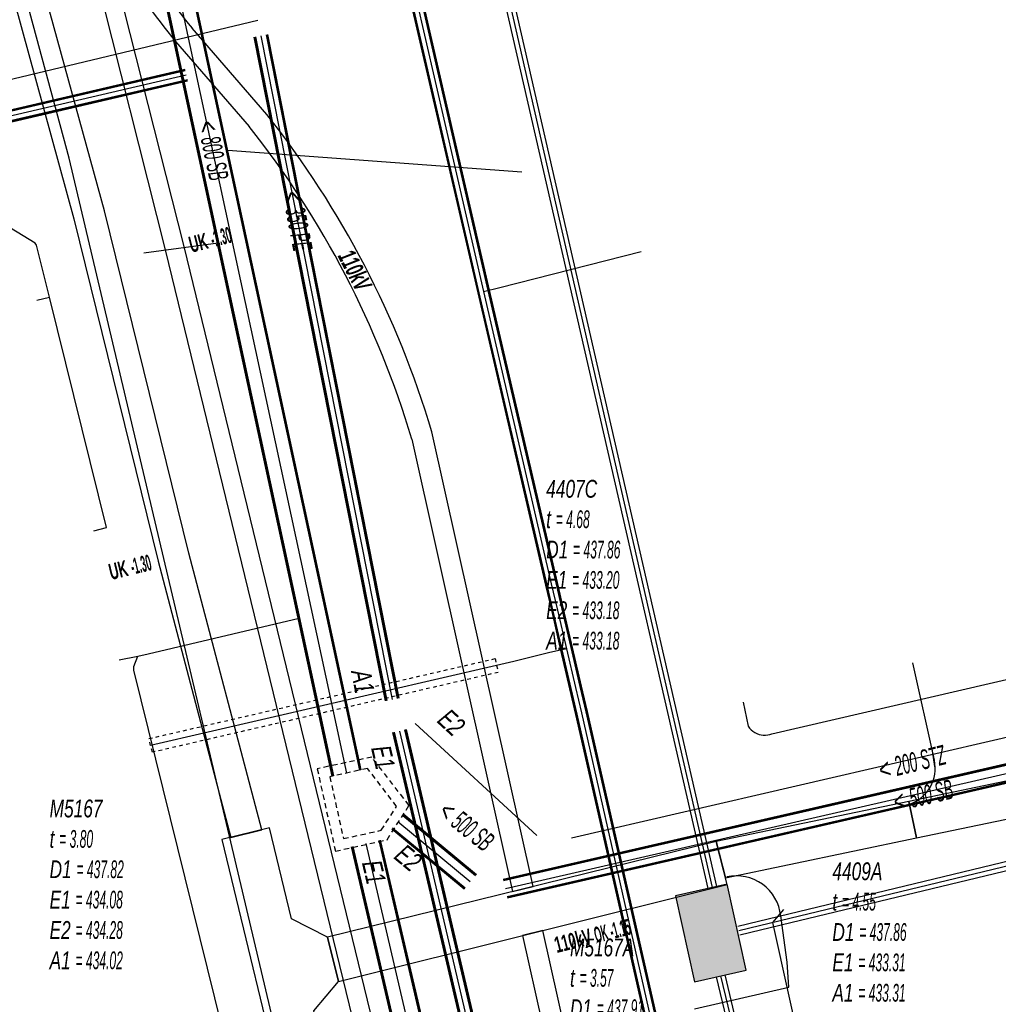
# Model space of a CAD drawing. Header units: metres. Extents: x 2695563 to 2696938, y 1260544 to 1262032.
# Tile 233 of 256: x 2696515 to 2696543, y 1261582 to 1261610. Entities that reach past the tile are written whole.
import ezdxf

# ---------------------------------------------------------------- set-up
doc = ezdxf.new("R2010")
doc.units = ezdxf.units.M
for name, pattern in [('AUSGEZOGEN', [0]), ('STRICHLINIE2_S3', [0.25, 0.15, -0.1]), ('VERDECKT2_S2', [0.18, 0.1, -0.08])]:
    doc.linetypes.add(name, pattern=pattern)
for name, color, linetype in [('AW_LK_ Haltung Text', 7, 'AUSGEZOGEN'), ('AW_LK_Ein-Auslauftext', 24, 'AUSGEZOGEN'), ('AW_LK_Haltung', 24, 'AUSGEZOGEN'), ('AW_LK_Normschacht Text', 24, 'AUSGEZOGEN'), ('AW_LK_Schacht Detailpolygon', 24, 'AUSGEZOGEN'), ('EW_Hoehenpunkt_Text', 7, 'AUSGEZOGEN'), ('EW_LK_Bauwerk_FL_Linie_Punkt', 1, 'AUSGEZOGEN'), ('EW_LK_Trasseabs', 1, 'AUSGEZOGEN'), ('EW_LK_Trasseabs_Text', 1, 'AUSGEZOGEN'), ('EW_LK_Trasserand', 1, 'AUSGEZOGEN'), ('FM_LK_SW_BAUWERK', 94, 'AUSGEZOGEN'), ('FM_LK_SW_TRASSEKANTE', 94, 'AUSGEZOGEN'), ('TV_LK_LEITUNG', 92, 'AUSGEZOGEN'), ('WA_LK_Leitung', 171, 'AUSGEZOGEN'), ('WA_LK_Schutzrohr', 171, 'AUSGEZOGEN')]:
    doc.layers.add(name, color=color, linetype=linetype)
doc.styles.add('ARIAL', font='arial.ttf')
doc.styles.add('ARIALNARROW', font='ARIALN.TTF')
pattern_1 = [(0, (2708005, 1273150), (6075, 6075), [6075, -6075]), (90, (2708005, 1273150), (-6075, 6075), [6075, -6075])]

# ---------------------------------------------------------------- blocks, each defined once
blk = doc.blocks.new('COMPLEXOBJECT_1564')
at = {"layer": 'AW_LK_Haltung', "color": 24, "linetype": 'AUSGEZOGEN', "transparency": 33554687}
for p, q in [((6535.614, 11590.194), (6544.977, 11592.362)), ((6534.797, 11591.096), (6534.935, 11590.413))]:
    blk.add_line(p, q, dxfattribs=at)
for centre, radius, start, end in [((6535.407, 11590.72), 0.563, 212.9991, 240.6183), ((6535.409, 11590.72), 0.564, 240.4358, 291.275)]:
    blk.add_arc(centre, radius, start, end, dxfattribs=at)
blk = doc.blocks.new('COMPLEXOBJECT_1687')
at = {"layer": 'EW_LK_Trasserand', "color": 1, "linetype": 'AUSGEZOGEN', "transparency": 33554687}
for points in [[(6512.491, 11619.297), (6511.755, 11619.043), (6513.211, 11614.169), (6515.785, 11604.825), (6518.175, 11595.099), (6520.246, 11587.254), (6521.119, 11587.47)], [(6521.119, 11587.47), (6519.047, 11595.321), (6516.657, 11605.051), (6514.077, 11614.417), (6512.683, 11619.082)]]:
    blk.add_lwpolyline(points, dxfattribs=at)
blk.add_arc((6512.762, 11619.346), 0.276, 190.2314, 253.2998, dxfattribs=at)
blk = doc.blocks.new('COMPLEXOBJECT_1785')
at = {"layer": 'EW_LK_Trasserand', "color": 1, "linetype": 'AUSGEZOGEN', "transparency": 33554687}
blk.add_lwpolyline([(6544.58, 11589.335), (6539.507, 11588.277), (6539.724, 11587.24), (6545.012, 11588.343)], dxfattribs=at)
blk = doc.blocks.new('COMPLEXOBJECT_1816')
at = {"layer": 'EW_LK_Trasserand', "color": 1, "linetype": 'AUSGEZOGEN', "transparency": 33554687}
for p, q in [((6517.452, 11612.487), (6516.972, 11612.127)), ((6521.266, 11607.781), (6519.139, 11610.236)), ((6518.671, 11609.86), (6520.766, 11607.441))]:
    blk.add_line(p, q, dxfattribs=at)
blk.add_lwpolyline([(6525.381, 11598.566), (6528.246, 11585.713), (6528.828, 11585.856), (6525.949, 11598.774)], dxfattribs=at)
for centre, radius, start, end in [((6549.819, 11634.987), 39.419, 214.8048, 218.8943), ((6549.049, 11634.397), 39.049, 214.7708, 218.9285), ((6500.193, 11591.104), 26.874, 16.5839, 38.3585), ((6500, 11591.005), 26.484, 16.5884, 38.3604)]:
    blk.add_arc(centre, radius, start, end, dxfattribs=at)
blk = doc.blocks.new('COMPLEXOBJECT_2435')
at = {"layer": 'EW_LK_Trasseabs', "color": 1, "linetype": 'AUSGEZOGEN', "transparency": 33554687}
blk.add_line((6540.229, 11589.444), (6539.618, 11592.209), dxfattribs=at)
blk.add_arc((6539.177, 11589.216), 1.076, 288.7973, 12.2388, dxfattribs=at)
blk = doc.blocks.new('COMPLEXOBJECT_2436')
at = {"layer": 'EW_LK_Trasseabs', "color": 1, "linetype": 'AUSGEZOGEN', "transparency": 33554687}
blk.add_lwpolyline([(6536.093, 11582.997), (6536.047, 11583.709), (6535.864, 11585.026)], dxfattribs=at)
blk.add_arc((6534.607, 11584.896), 1.263, 5.9266, 102.7231, dxfattribs=at)

msp = doc.modelspace()

# ---------------------------------------------------------------- hatches: boundary and pattern name
at = {"layer": 'EW_LK_Bauwerk_FL_Linie_Punkt', "lineweight": 18, "transparency": 33554687}
h = msp.add_hatch(dxfattribs=at)
h.set_pattern_fill('MUSTER', color=1, scale=4050, style=0, pattern_type=2)
h.set_pattern_definition([(0, (2703955, 1269100), (4050, 4050), [4050, -4050]), (90, (2703955, 1269100), (-4050, 4050), [4050, -4050])])
h.paths.add_polyline_path([(2696522.855, 1261579.13), (2696524.215, 1261579.459), (2696523.569, 1261582.135), (2696524.266, 1261582.972), (2696523.962, 1261584.232), (2696522.937, 1261584.75), (2696522.313, 1261587.333), (2696520.952, 1261587.004)], flags=0)
at = {"layer": 'EW_LK_Trasserand', "lineweight": 18, "transparency": 33554687}
h = msp.add_hatch(dxfattribs=at)
h.set_pattern_fill('MUSTER', color=1, scale=6075, style=0, pattern_type=2)
h.set_pattern_definition(pattern_1)
h.paths.add_polyline_path([(2696522.089, 1261587.28), (2696520.017, 1261595.131), (2696517.627, 1261604.861), (2696515.047, 1261614.227), (2696513.653, 1261618.892), (2696513.644, 1261618.895), (2696513.634, 1261618.898), (2696513.625, 1261618.902), (2696513.616, 1261618.906), (2696513.608, 1261618.91), (2696513.599, 1261618.915), (2696513.591, 1261618.92), (2696513.582, 1261618.925), (2696513.574, 1261618.93), (2696513.566, 1261618.936), (2696513.558, 1261618.942), (2696513.551, 1261618.948), (2696513.544, 1261618.955), (2696513.537, 1261618.962), (2696513.53, 1261618.969), (2696513.523, 1261618.976), (2696513.517, 1261618.984), (2696513.511, 1261618.991), (2696513.505, 1261618.999), (2696513.5, 1261619.007), (2696513.495, 1261619.016), (2696513.49, 1261619.024), (2696513.486, 1261619.033), (2696513.481, 1261619.042), (2696513.477, 1261619.051), (2696513.474, 1261619.06), (2696513.471, 1261619.069), (2696513.468, 1261619.078), (2696513.465, 1261619.088), (2696513.463, 1261619.097), (2696513.461, 1261619.107), (2696512.725, 1261618.853), (2696514.181, 1261613.979), (2696516.755, 1261604.635), (2696519.145, 1261594.909), (2696521.216, 1261587.064)], flags=0)
h = msp.add_hatch(dxfattribs=at)
h.set_pattern_fill('MUSTER', color=1, scale=6075, style=0, pattern_type=2)
h.set_pattern_definition(pattern_1)
h.paths.add_polyline_path([(2696517.942, 1261611.937), (2696517.994, 1261611.862), (2696518.047, 1261611.787), (2696518.099, 1261611.712), (2696518.152, 1261611.638), (2696518.205, 1261611.563), (2696518.258, 1261611.489), (2696518.311, 1261611.414), (2696518.365, 1261611.34), (2696518.418, 1261611.266), (2696518.472, 1261611.192), (2696518.526, 1261611.119), (2696518.58, 1261611.045), (2696518.634, 1261610.971), (2696518.689, 1261610.898), (2696518.744, 1261610.825), (2696518.798, 1261610.752), (2696518.853, 1261610.679), (2696518.909, 1261610.606), (2696518.964, 1261610.533), (2696519.019, 1261610.46), (2696519.075, 1261610.388), (2696519.131, 1261610.315), (2696519.187, 1261610.243), (2696519.243, 1261610.171), (2696519.299, 1261610.099), (2696519.356, 1261610.027), (2696519.413, 1261609.956), (2696519.469, 1261609.884), (2696519.526, 1261609.812), (2696519.584, 1261609.741), (2696519.641, 1261609.67), (2696521.736, 1261607.251), (2696521.936, 1261606.995), (2696522.133, 1261606.737), (2696522.326, 1261606.476), (2696522.517, 1261606.213), (2696522.704, 1261605.948), (2696522.888, 1261605.681), (2696523.068, 1261605.411), (2696523.245, 1261605.139), (2696523.419, 1261604.865), (2696523.59, 1261604.589), (2696523.757, 1261604.31), (2696523.921, 1261604.03), (2696524.081, 1261603.748), (2696524.238, 1261603.463), (2696524.391, 1261603.177), (2696524.541, 1261602.889), (2696524.687, 1261602.599), (2696524.83, 1261602.308), (2696524.969, 1261602.014), (2696525.104, 1261601.719), (2696525.236, 1261601.423), (2696525.364, 1261601.124), (2696525.489, 1261600.825), (2696525.61, 1261600.523), (2696525.727, 1261600.221), (2696525.84, 1261599.916), (2696525.95, 1261599.611), (2696526.056, 1261599.304), (2696526.158, 1261598.996), (2696526.256, 1261598.687), (2696526.351, 1261598.376), (2696529.216, 1261585.523), (2696529.798, 1261585.666), (2696526.919, 1261598.584), (2696526.823, 1261598.899), (2696526.723, 1261599.213), (2696526.62, 1261599.526), (2696526.512, 1261599.837), (2696526.401, 1261600.147), (2696526.286, 1261600.456), (2696526.167, 1261600.763), (2696526.044, 1261601.069), (2696525.918, 1261601.373), (2696525.788, 1261601.676), (2696525.654, 1261601.977), (2696525.516, 1261602.276), (2696525.375, 1261602.574), (2696525.231, 1261602.87), (2696525.082, 1261603.164), (2696524.93, 1261603.457), (2696524.775, 1261603.747), (2696524.616, 1261604.035), (2696524.453, 1261604.322), (2696524.287, 1261604.606), (2696524.117, 1261604.889), (2696523.944, 1261605.169), (2696523.768, 1261605.447), (2696523.588, 1261605.723), (2696523.405, 1261605.997), (2696523.218, 1261606.269), (2696523.028, 1261606.538), (2696522.835, 1261606.805), (2696522.639, 1261607.069), (2696522.439, 1261607.331), (2696522.236, 1261607.591), (2696520.109, 1261610.046), (2696520.052, 1261610.117), (2696519.995, 1261610.188), (2696519.939, 1261610.259), (2696519.882, 1261610.33), (2696519.826, 1261610.401), (2696519.77, 1261610.472), (2696519.714, 1261610.544), (2696519.658, 1261610.615), (2696519.603, 1261610.687), (2696519.547, 1261610.759), (2696519.492, 1261610.831), (2696519.437, 1261610.903), (2696519.382, 1261610.975), (2696519.327, 1261611.048), (2696519.273, 1261611.12), (2696519.218, 1261611.193), (2696519.164, 1261611.266), (2696519.11, 1261611.338), (2696519.056, 1261611.411), (2696519.002, 1261611.485), (2696518.949, 1261611.558), (2696518.895, 1261611.631), (2696518.842, 1261611.705), (2696518.789, 1261611.778), (2696518.736, 1261611.852), (2696518.683, 1261611.926), (2696518.631, 1261612), (2696518.578, 1261612.074), (2696518.526, 1261612.148), (2696518.474, 1261612.223), (2696518.422, 1261612.297)], flags=0)
h = msp.add_hatch(dxfattribs=at)
h.set_pattern_fill('MUSTER', color=1, scale=6075, style=0, pattern_type=2)
h.set_pattern_definition(pattern_1)
h.paths.add_polyline_path([(2696517.315, 1261611.788), (2696519.358, 1261603.714), (2696526.458, 1261574.565), (2696526.794, 1261573.197), (2696527.322, 1261573.313), (2696526.983, 1261574.693), (2696519.882, 1261603.844), (2696517.839, 1261611.92)], flags=0)
h = msp.add_hatch(dxfattribs=at)
h.set_pattern_fill('MUSTER', color=1, scale=6075, style=0, pattern_type=2)
h.set_pattern_definition(pattern_1)
h.paths.add_polyline_path([(2696591.057, 1261604.157), (2696591.069, 1261604.12), (2696591.078, 1261604.082), (2696591.087, 1261604.044), (2696591.093, 1261604.005), (2696591.097, 1261603.966), (2696591.1, 1261603.927), (2696591.101, 1261603.888), (2696591.1, 1261603.849), (2696591.097, 1261603.81), (2696591.093, 1261603.771), (2696591.087, 1261603.733), (2696591.078, 1261603.695), (2696591.069, 1261603.657), (2696591.057, 1261603.619), (2696591.044, 1261603.583), (2696591.029, 1261603.547), (2696591.012, 1261603.511), (2696590.994, 1261603.477), (2696590.974, 1261603.443), (2696590.952, 1261603.411), (2696590.929, 1261603.379), (2696590.905, 1261603.348), (2696590.879, 1261603.319), (2696590.852, 1261603.291), (2696590.824, 1261603.264), (2696590.794, 1261603.238), (2696590.763, 1261603.214), (2696590.731, 1261603.192), (2696590.698, 1261603.171), (2696590.665, 1261603.151), (2696590.63, 1261603.133), (2696584.735, 1261601.748), (2696575.004, 1261599.475), (2696565.171, 1261597.206), (2696553.966, 1261594.473), (2696553.824, 1261594.442), (2696553.683, 1261594.408), (2696553.543, 1261594.372), (2696553.403, 1261594.333), (2696553.264, 1261594.291), (2696553.126, 1261594.247), (2696552.989, 1261594.2), (2696552.853, 1261594.15), (2696552.718, 1261594.098), (2696552.583, 1261594.043), (2696552.45, 1261593.986), (2696552.318, 1261593.926), (2696552.187, 1261593.864), (2696552.058, 1261593.799), (2696551.929, 1261593.732), (2696551.802, 1261593.662), (2696551.676, 1261593.59), (2696551.552, 1261593.515), (2696551.429, 1261593.439), (2696551.307, 1261593.359), (2696551.187, 1261593.278), (2696551.069, 1261593.194), (2696550.952, 1261593.108), (2696550.837, 1261593.02), (2696550.724, 1261592.93), (2696550.612, 1261592.837), (2696550.502, 1261592.743), (2696550.394, 1261592.646), (2696550.288, 1261592.547), (2696550.183, 1261592.447), (2696550.081, 1261592.344), (2696549.955, 1261592.216), (2696549.827, 1261592.09), (2696549.697, 1261591.965), (2696549.566, 1261591.841), (2696549.434, 1261591.719), (2696549.3, 1261591.599), (2696549.165, 1261591.48), (2696549.029, 1261591.363), (2696548.891, 1261591.247), (2696548.751, 1261591.134), (2696548.611, 1261591.021), (2696548.469, 1261590.911), (2696548.326, 1261590.802), (2696548.181, 1261590.695), (2696548.035, 1261590.589), (2696547.888, 1261590.485), (2696547.74, 1261590.383), (2696547.591, 1261590.283), (2696547.44, 1261590.185), (2696547.289, 1261590.088), (2696547.136, 1261589.993), (2696546.982, 1261589.9), (2696546.827, 1261589.808), (2696546.671, 1261589.719), (2696546.514, 1261589.631), (2696546.355, 1261589.546), (2696546.196, 1261589.462), (2696546.036, 1261589.38), (2696545.875, 1261589.3), (2696545.713, 1261589.221), (2696545.55, 1261589.145), (2696540.477, 1261588.087), (2696540.694, 1261587.05), (2696545.982, 1261588.153), (2696546.15, 1261588.231), (2696546.316, 1261588.312), (2696546.482, 1261588.394), (2696546.647, 1261588.478), (2696546.811, 1261588.565), (2696546.973, 1261588.653), (2696547.135, 1261588.743), (2696547.296, 1261588.835), (2696547.455, 1261588.929), (2696547.614, 1261589.025), (2696547.771, 1261589.122), (2696547.927, 1261589.222), (2696548.082, 1261589.323), (2696548.235, 1261589.426), (2696548.388, 1261589.531), (2696548.539, 1261589.638), (2696548.689, 1261589.747), (2696548.838, 1261589.857), (2696548.985, 1261589.969), (2696549.131, 1261590.083), (2696549.276, 1261590.198), (2696549.419, 1261590.315), (2696549.561, 1261590.434), (2696549.701, 1261590.555), (2696549.84, 1261590.677), (2696549.978, 1261590.801), (2696550.114, 1261590.926), (2696550.248, 1261591.053), (2696550.381, 1261591.182), (2696550.513, 1261591.312), (2696550.643, 1261591.444), (2696550.741, 1261591.542), (2696550.841, 1261591.638), (2696550.942, 1261591.732), (2696551.045, 1261591.824), (2696551.15, 1261591.915), (2696551.257, 1261592.003), (2696551.365, 1261592.089), (2696551.475, 1261592.173), (2696551.587, 1261592.255), (2696551.7, 1261592.335), (2696551.814, 1261592.413), (2696551.93, 1261592.488), (2696552.048, 1261592.562), (2696552.166, 1261592.633), (2696552.286, 1261592.701), (2696552.408, 1261592.768), (2696552.531, 1261592.832), (2696552.654, 1261592.894), (2696552.779, 1261592.954), (2696552.905, 1261593.011), (2696553.033, 1261593.066), (2696553.161, 1261593.118), (2696553.29, 1261593.168), (2696553.42, 1261593.215), (2696553.551, 1261593.26), (2696553.682, 1261593.303), (2696553.815, 1261593.343), (2696553.948, 1261593.38), (2696554.082, 1261593.415), (2696554.217, 1261593.447), (2696554.352, 1261593.477), (2696565.415, 1261596.174), (2696575.244, 1261598.443), (2696584.977, 1261600.716), (2696591.001, 1261602.131), (2696591.088, 1261602.157), (2696591.173, 1261602.188), (2696591.256, 1261602.224), (2696591.337, 1261602.265), (2696591.416, 1261602.31), (2696591.492, 1261602.359), (2696591.565, 1261602.412), (2696591.635, 1261602.47), (2696591.702, 1261602.531), (2696591.765, 1261602.596), (2696591.824, 1261602.664), (2696591.88, 1261602.736), (2696591.931, 1261602.81), (2696591.979, 1261602.888), (2696592.021, 1261602.967), (2696592.06, 1261603.05), (2696592.093, 1261603.134), (2696592.122, 1261603.22), (2696592.146, 1261603.307), (2696592.165, 1261603.396), (2696592.179, 1261603.485), (2696592.188, 1261603.575), (2696592.192, 1261603.666), (2696592.191, 1261603.756), (2696592.185, 1261603.847), (2696592.173, 1261603.937), (2696592.157, 1261604.026), (2696592.136, 1261604.114), (2696592.11, 1261604.201), (2696592.079, 1261604.286), (2696592.043, 1261604.369)], flags=0)
h = msp.add_hatch(dxfattribs=at)
h.set_pattern_fill('MUSTER', color=1, scale=6075, style=0, pattern_type=2)
h.set_pattern_definition(pattern_1)
h.paths.add_polyline_path([(2696535.263, 1261585.917), (2696540.694, 1261587.05), (2696540.477, 1261588.087), (2696534.999, 1261586.944)], flags=0)
h = msp.add_hatch(dxfattribs=at)
h.set_pattern_fill('MUSTER', color=1, scale=6075, style=0, pattern_type=2)
h.set_pattern_definition(pattern_1)
h.paths.add_polyline_path([(2696524.266, 1261582.972), (2696535.313, 1261585.724), (2696534.999, 1261586.944), (2696523.962, 1261584.232)], flags=0)
h = msp.add_hatch(dxfattribs=at)
h.set_pattern_fill('MUSTER', color=1, scale=6075, style=0, pattern_type=2)
h.set_pattern_definition(pattern_1)
h.paths.add_polyline_path([(2696532.314, 1261574.408), (2696530.076, 1261584.42), (2696529.494, 1261584.275), (2696531.728, 1261574.28)], flags=0)
at = {"layer": 'FM_LK_SW_BAUWERK', "transparency": 33554687}
msp.add_hatch(color=7, dxfattribs=at).paths.add_polyline_path([(2696533.845, 1261585.405), (2696534.388, 1261582.964), (2696535.853, 1261583.29), (2696535.31, 1261585.731)])

# ---------------------------------------------------------------- linework, layer by layer
at = {"layer": 'AW_LK_Haltung', "linetype": 'AUSGEZOGEN', "transparency": 33554687}
for p, q in [((2696524.094, 1261588.802), (2696516.697, 1261623.135)), ((2696524.114, 1261588.807), (2696516.717, 1261623.14)), ((2696524.134, 1261588.811), (2696516.737, 1261623.144)), ((2696524.876, 1261588.971), (2696517.479, 1261623.304)), ((2696524.896, 1261588.975), (2696517.499, 1261623.308)), ((2696524.916, 1261588.98), (2696517.519, 1261623.313)), ((2696525.606, 1261590.942), (2696521.877, 1261609.79)), ((2696525.628, 1261590.946), (2696521.899, 1261609.794)), ((2696525.651, 1261590.951), (2696521.922, 1261609.799)), ((2696525.949, 1261591.009), (2696522.22, 1261609.857)), ((2696525.972, 1261591.014), (2696522.243, 1261609.862)), ((2696525.994, 1261591.018), (2696522.265, 1261609.866)), ((2696513.867, 1261607.477), (2696519.908, 1261608.883)), ((2696513.871, 1261607.458), (2696519.912, 1261608.864)), ((2696513.875, 1261607.439), (2696519.916, 1261608.845)), ((2696513.935, 1261607.185), (2696519.976, 1261608.591)), ((2696513.939, 1261607.166), (2696519.98, 1261608.572)), ((2696513.943, 1261607.147), (2696519.984, 1261608.553)), ((2696570.628, 1261595.444), (2696528.952, 1261585.864)), ((2696570.632, 1261595.425), (2696528.956, 1261585.845)), ((2696570.636, 1261595.405), (2696528.96, 1261585.825)), ((2696570.74, 1261594.957), (2696529.064, 1261585.377)), ((2696570.744, 1261594.937), (2696529.068, 1261585.357)), ((2696570.748, 1261594.918), (2696529.072, 1261585.338)), ((2696533.073, 1261560.574), (2696526.158, 1261590.119)), ((2696533.095, 1261560.579), (2696526.18, 1261590.124)), ((2696533.118, 1261560.584), (2696526.203, 1261590.129)), ((2696532.732, 1261560.494), (2696525.817, 1261590.039)), ((2696532.755, 1261560.499), (2696525.84, 1261590.044)), ((2696532.777, 1261560.504), (2696525.862, 1261590.049)), ((2696528.161, 1261585.973), (2696526.101, 1261587.679)), ((2696528.173, 1261585.989), (2696526.113, 1261587.695)), ((2696528.186, 1261586.004), (2696526.126, 1261587.71)), ((2696527.842, 1261585.588), (2696525.782, 1261587.294)), ((2696527.855, 1261585.603), (2696525.795, 1261587.309)), ((2696527.867, 1261585.619), (2696525.807, 1261587.325)), ((2696536.681, 1261535.178), (2696524.644, 1261586.791)), ((2696536.701, 1261535.183), (2696524.664, 1261586.796)), ((2696536.722, 1261535.188), (2696524.685, 1261586.801)), ((2696537.46, 1261535.36), (2696525.423, 1261586.973)), ((2696537.481, 1261535.365), (2696525.444, 1261586.978)), ((2696537.501, 1261535.37), (2696525.464, 1261586.983))]:
    msp.add_line(p, q, dxfattribs=at)
at = {"layer": 'AW_LK_Haltung', "color": 255, "transparency": 33554687}
for p, q in [((2696524.505, 1261588.891), (2696517.108, 1261623.224)), ((2696525.8, 1261590.98), (2696522.071, 1261609.828)), ((2696513.905, 1261607.312), (2696519.946, 1261608.718)), ((2696570.688, 1261595.181), (2696529.012, 1261585.601)), ((2696532.925, 1261560.539), (2696526.01, 1261590.084)), ((2696528.014, 1261585.796), (2696525.954, 1261587.502)), ((2696537.091, 1261535.274), (2696525.054, 1261586.887))]:
    msp.add_line(p, q, dxfattribs=at)
at = {"layer": 'AW_LK_Haltung', "color": 24, "linetype": 'AUSGEZOGEN', "transparency": 33554687}
for p, q in [((2696493.424, 1261603.453), (2696521.983, 1261610.278)), ((2696529.483, 1261605.958), (2696521.126, 1261606.571)), ((2696518.741, 1261603.667), (2696520.85, 1261603.954)), ((2696515.699, 1261602.319), (2696516.057, 1261602.408)), ((2696569.056, 1261595.86), (2696530.889, 1261587.043)), ((2696518.86, 1261592.28), (2696523.149, 1261593.287)), ((2696529.906, 1261587.117), (2696526.452, 1261590.297))]:
    msp.add_line(p, q, dxfattribs=at)
for points in [[(2696517.318, 1261595.771), (2696517.675, 1261595.86), (2696516.057, 1261602.408), (2696515.692, 1261603.885), (2696515.653, 1261603.936), (2696514.572, 1261604.591)], [(2696518.036, 1261592.103), (2696518.574, 1261592.213), (2696518.86, 1261592.28)], [(2696521.431, 1261578.836), (2696521.578, 1261579.071), (2696521.587, 1261579.135), (2696518.456, 1261591.817), (2696518.456, 1261591.918), (2696518.574, 1261592.213)], [(2696536.91, 1261585.015), (2696536.599, 1261584.649), (2696541.11, 1261564.316), (2696540.916, 1261563.598)]]:
    msp.add_lwpolyline(points, dxfattribs=at)
at = {"layer": 'AW_LK_Schacht Detailpolygon', "color": 24, "linetype": 'STRICHLINIE2_S3', "transparency": 33554687}
for points in [[(2696523.665, 1261589.013), (2696524.181, 1261586.67), (2696525.652, 1261586.996), (2696526.274, 1261587.969), (2696525.217, 1261589.343), (2696523.665, 1261589.013)], [(2696524.023, 1261588.785), (2696524.41, 1261587.028), (2696525.484, 1261587.264), (2696525.919, 1261587.943), (2696525.098, 1261589.022), (2696524.023, 1261588.785)]]:
    msp.add_lwpolyline(points, close=True, dxfattribs=at)
at = {"layer": 'EW_LK_Bauwerk_FL_Linie_Punkt', "color": 1, "linetype": 'AUSGEZOGEN', "transparency": 33554687}
msp.add_lwpolyline([(2696522.855, 1261579.13), (2696524.215, 1261579.459), (2696523.569, 1261582.135), (2696524.266, 1261582.972), (2696523.962, 1261584.232), (2696522.937, 1261584.75), (2696522.313, 1261587.333), (2696520.952, 1261587.004), (2696522.855, 1261579.13)], close=True, dxfattribs=at)
at = {"layer": 'EW_LK_Trasseabs', "color": 1, "linetype": 'AUSGEZOGEN', "transparency": 33554687}
msp.add_line((2696534.387, 1261582.192), (2696537.063, 1261582.807), dxfattribs=at)
at = {"layer": 'EW_LK_Trasserand', "color": 1, "linetype": 'AUSGEZOGEN', "transparency": 33554687}
for points in [[(2696517.315, 1261611.788), (2696519.358, 1261603.714), (2696526.458, 1261574.565), (2696526.794, 1261573.197), (2696527.322, 1261573.313), (2696526.983, 1261574.693), (2696519.882, 1261603.844), (2696517.839, 1261611.92), (2696517.315, 1261611.788)], [(2696535.263, 1261585.917), (2696540.694, 1261587.05), (2696540.477, 1261588.087), (2696534.999, 1261586.944), (2696535.263, 1261585.917)], [(2696524.266, 1261582.972), (2696535.313, 1261585.724), (2696534.999, 1261586.944), (2696523.962, 1261584.232), (2696524.266, 1261582.972)], [(2696532.314, 1261574.408), (2696530.076, 1261584.42), (2696529.494, 1261584.275), (2696531.728, 1261574.28), (2696532.314, 1261574.408)]]:
    msp.add_lwpolyline(points, close=True, dxfattribs=at)
at = {"layer": 'FM_LK_SW_BAUWERK', "color": 94, "transparency": 33554687}
msp.add_lwpolyline([(2696533.845, 1261585.405), (2696534.388, 1261582.964), (2696535.853, 1261583.29), (2696535.31, 1261585.731), (2696533.845, 1261585.405)], close=True, dxfattribs=at)
at = {"layer": 'FM_LK_SW_TRASSEKANTE', "color": 255, "transparency": 33554687}
for p, q in [((2696533.985, 1261589.61), (2696529.135, 1261610.782)), ((2696534.894, 1261585.638), (2696533.985, 1261589.61)), ((2696537.089, 1261584.77), (2696545.364, 1261586.763)), ((2696535.643, 1261584.418), (2696537.089, 1261584.77)), ((2696535.994, 1261579.545), (2696535.13, 1261583.13))]:
    msp.add_line(p, q, dxfattribs=at)
at = {"layer": 'FM_LK_SW_TRASSEKANTE', "linetype": 'AUSGEZOGEN', "transparency": 33554687}
for p, q in [((2696534.107, 1261589.638), (2696529.261, 1261610.793)), ((2696533.863, 1261589.582), (2696529.009, 1261610.771)), ((2696534.772, 1261585.61), (2696533.863, 1261589.582)), ((2696535.016, 1261585.666), (2696534.107, 1261589.638)), ((2696537.06, 1261584.891), (2696545.329, 1261586.883)), ((2696537.118, 1261584.649), (2696545.399, 1261586.643)), ((2696535.613, 1261584.539), (2696537.06, 1261584.891)), ((2696535.673, 1261584.297), (2696537.118, 1261584.649)), ((2696535.872, 1261579.516), (2696535.008, 1261583.101)), ((2696536.116, 1261579.574), (2696535.252, 1261583.159))]:
    msp.add_line(p, q, dxfattribs=at)
at = {"layer": 'TV_LK_LEITUNG', "color": 92, "linetype": 'AUSGEZOGEN', "transparency": 33554687}
msp.add_lwpolyline([(2696529.607, 1261551.423), (2696516.622, 1261606.351), (2696514.669, 1261613.591), (2696529.607, 1261618.532)], dxfattribs=at)
at = {"layer": 'WA_LK_Leitung', "linetype": 'AUSGEZOGEN', "transparency": 33554687}
for p, q in [((2696522.994, 1261625.228), (2696528.225, 1261602.526)), ((2696523.013, 1261625.232), (2696528.243, 1261602.53)), ((2696523.031, 1261625.236), (2696528.261, 1261602.534)), ((2696523.287, 1261625.294), (2696528.517, 1261602.594)), ((2696523.305, 1261625.298), (2696528.535, 1261602.598)), ((2696523.324, 1261625.302), (2696528.553, 1261602.602)), ((2696528.225, 1261602.526), (2696530.151, 1261594.229)), ((2696528.243, 1261602.53), (2696530.169, 1261594.233)), ((2696528.261, 1261602.534), (2696530.187, 1261594.237)), ((2696528.517, 1261602.594), (2696530.443, 1261594.297)), ((2696528.535, 1261602.598), (2696530.461, 1261594.301)), ((2696528.553, 1261602.602), (2696530.479, 1261594.305)), ((2696530.443, 1261594.297), (2696530.618, 1261593.544)), ((2696530.461, 1261594.301), (2696530.636, 1261593.548)), ((2696530.479, 1261594.305), (2696530.654, 1261593.552)), ((2696530.151, 1261594.229), (2696530.326, 1261593.476)), ((2696530.169, 1261594.233), (2696530.344, 1261593.48)), ((2696530.187, 1261594.237), (2696530.362, 1261593.484)), ((2696530.326, 1261593.476), (2696530.58, 1261592.385)), ((2696530.344, 1261593.48), (2696530.598, 1261592.389)), ((2696530.362, 1261593.484), (2696530.616, 1261592.393)), ((2696530.618, 1261593.544), (2696530.872, 1261592.453)), ((2696530.636, 1261593.548), (2696530.89, 1261592.457)), ((2696530.654, 1261593.552), (2696530.908, 1261592.461)), ((2696530.58, 1261592.385), (2696530.836, 1261591.285)), ((2696530.598, 1261592.389), (2696530.854, 1261591.289)), ((2696530.616, 1261592.393), (2696530.872, 1261591.293)), ((2696530.872, 1261592.453), (2696531.128, 1261591.353)), ((2696530.89, 1261592.457), (2696531.146, 1261591.357)), ((2696530.908, 1261592.461), (2696531.164, 1261591.361)), ((2696530.836, 1261591.285), (2696531.005, 1261590.558)), ((2696530.854, 1261591.289), (2696531.023, 1261590.562)), ((2696530.872, 1261591.293), (2696531.041, 1261590.567)), ((2696531.128, 1261591.353), (2696531.297, 1261590.625)), ((2696531.146, 1261591.357), (2696531.315, 1261590.63)), ((2696531.164, 1261591.361), (2696531.333, 1261590.634)), ((2696531.005, 1261590.558), (2696540.219, 1261550.03)), ((2696531.023, 1261590.562), (2696540.237, 1261550.034)), ((2696531.041, 1261590.567), (2696540.255, 1261550.039)), ((2696531.297, 1261590.625), (2696540.511, 1261550.097)), ((2696531.315, 1261590.63), (2696540.529, 1261550.102)), ((2696531.333, 1261590.634), (2696540.547, 1261550.106))]:
    msp.add_line(p, q, dxfattribs=at)
at = {"layer": 'WA_LK_Leitung', "color": 255, "linetype": 'AUSGEZOGEN', "transparency": 33554687}
for p, q in [((2696523.159, 1261625.265), (2696528.389, 1261602.564)), ((2696528.389, 1261602.564), (2696530.315, 1261594.267)), ((2696530.315, 1261594.267), (2696530.49, 1261593.514)), ((2696530.49, 1261593.514), (2696530.744, 1261592.423)), ((2696530.744, 1261592.423), (2696531, 1261591.323)), ((2696531, 1261591.323), (2696531.169, 1261590.596)), ((2696531.169, 1261590.596), (2696540.383, 1261550.068))]:
    msp.add_line(p, q, dxfattribs=at)
at = {"layer": 'WA_LK_Leitung', "color": 7, "linetype": 'AUSGEZOGEN', "transparency": 33554687}
for p, q in [((2696530.744, 1261592.423), (2696530.278, 1261592.319)), ((2696529.703, 1261592.173), (2696529.252, 1261592.059)), ((2696530.278, 1261592.319), (2696529.703, 1261592.173))]:
    msp.add_line(p, q, dxfattribs=at)
for points in [[(2696528.389, 1261602.564), (2696528.854, 1261602.682), (2696532.87, 1261603.7)], [(2696529.252, 1261592.059), (2696528.761, 1261591.945), (2696518.934, 1261589.675)]]:
    msp.add_lwpolyline(points, dxfattribs=at)
at = {"layer": 'WA_LK_Schutzrohr', "color": 7, "linetype": 'VERDECKT2_S2', "transparency": 33554687}
msp.add_lwpolyline([(2696518.886, 1261589.869), (2696528.716, 1261592.14), (2696528.806, 1261591.751), (2696518.982, 1261589.481), (2696518.886, 1261589.869)], close=True, dxfattribs=at)

# ---------------------------------------------------------------- block references
at = {"layer": 'AW_LK_Haltung', "color": 24, "linetype": 'AUSGEZOGEN', "lineweight": -3, "transparency": 33554687}
msp.add_blockref('COMPLEXOBJECT_1564', (2690000.97, 1249999.81), dxfattribs=at)
at = {"layer": 'EW_LK_Trasseabs', "color": 1, "linetype": 'AUSGEZOGEN', "lineweight": -3, "transparency": 33554687}
for name in ['COMPLEXOBJECT_2435', 'COMPLEXOBJECT_2436']:
    msp.add_blockref(name, (2690000.97, 1249999.81), dxfattribs=at)
at = {"layer": 'EW_LK_Trasserand', "color": 1, "linetype": 'AUSGEZOGEN', "lineweight": -3, "transparency": 33554687}
for name in ['COMPLEXOBJECT_1687', 'COMPLEXOBJECT_1816', 'COMPLEXOBJECT_1785']:
    msp.add_blockref(name, (2690000.97, 1249999.81), dxfattribs=at)

# ---------------------------------------------------------------- texts
at = {"layer": 'AW_LK_ Haltung Text', "color": 24, "transparency": 33554687, "char_height": 0.55705, "attachment_point": 5, "style": 'ARIAL'}
for s, insert, width, rotation in [('\\A1;{\\fArial|i1|b0;\\H0.557054;\\W0.700000;\\C24;< \\W0.490000;800 SB}\\P', (2696520.703, 1261606.58), 2.45674, 282.0204), ('\\A1;{\\fArial|i1|b0;\\H0.557054;\\W0.700000;\\C24;< \\W0.490000;350 PE}\\P', (2696523.1, 1261604.576), 2.45674, 280.8774), ('\\A1;{\\fArial|i1|b0;\\H0.557054;\\W0.700000;\\C24;< \\W0.490000;200 STZ}\\P', (2696540.562, 1261589.191), 2.75543, 13.6467), ('\\A1;{\\fArial|i1|b0;\\H0.557054;\\W0.700000;\\C24;< \\W0.490000;500 SB}\\P', (2696540.876, 1261588.254), 2.45674, 12.9429), ('\\A1;{\\fArial|i1|b0;\\H0.557054;\\W0.700000;\\C24;< \\W0.490000;500 SB}\\P', (2696527.901, 1261587.385), 2.45674, 321.4134)]:
    msp.add_mtext(s, dxfattribs=dict(at, insert=insert, width=width, rotation=rotation))
at = {"layer": 'AW_LK_Ein-Auslauftext', "color": 24, "transparency": 33554687, "char_height": 0.55705, "attachment_point": 7, "style": 'ARIAL'}
for s, insert, width, rotation in [('\\A1;{\\fArial|i1|b0;\\H0.557054;\\W0.700000;\\C24;A1}\\P', (2696524.625, 1261591.767), 0.85544, 281.1915), ('\\A1;{\\fArial|i1|b0;\\H0.557054;\\W0.700000;\\C24;E2}\\P', (2696527.045, 1261590.347), 0.86376, 317.3652), ('\\A1;{\\fArial|i1|b0;\\H0.557054;\\W0.700000;\\C24;E1}\\P', (2696525.192, 1261589.598), 0.85544, 283.1733), ('\\A1;{\\fArial|i1|b0;\\H0.557054;\\W0.700000;\\C24;E2}\\P', (2696525.816, 1261586.481), 0.86376, 320.3703), ('\\A1;{\\fArial|i1|b0;\\H0.557054;\\W0.700000;\\C24;E1}\\P', (2696524.934, 1261586.338), 0.85544, 283.0617)]:
    msp.add_mtext(s, dxfattribs=dict(at, insert=insert, width=width, rotation=rotation))
at = {"layer": 'AW_LK_Normschacht Text', "color": 24, "transparency": 33554687, "char_height": 0.50641, "attachment_point": 1, "line_spacing_factor": 1.024096, "style": 'ARIAL'}
for s, insert, width in [('\\A1;{\\fArial|i1|b0;\\H0.506413;\\W0.695318;\\C24;4407C}\\P{\\fArial|i1|b0;\\H0.505000;\\W0.695318;\\C24;t \\W0.486723;= 4.68}\\P{\\fArial|i1|b0;\\H0.505000;\\W0.695318;\\C24;D1 \\W0.486723;= 437.86}\\P{\\fArial|i1|b0;\\H0.505000;\\W0.695318;\\C24;E1 \\W0.486723;= 433.20}\\P{\\fArial|i1|b0;\\H0.505000;\\W0.695318;\\C24;E2 \\W0.486723;= 433.18}\\P{\\fArial|i1|b0;\\H0.505000;\\W0.695318;\\C24;A1 \\W0.486723;= 433.18}\\P', (2696530.17, 1261597.217), 2.8414), ('\\A1;{\\fArial|i1|b0;\\H0.506413;\\W0.694955;\\C24;M5167}\\P{\\fArial|i1|b0;\\H0.505000;\\W0.694955;\\C24;t \\W0.486468;= 3.80}\\P{\\fArial|i1|b0;\\H0.505000;\\W0.694955;\\C24;D1 \\W0.486468;= 437.82}\\P{\\fArial|i1|b0;\\H0.505000;\\W0.694955;\\C24;E1 \\W0.486468;= 434.08}\\P{\\fArial|i1|b0;\\H0.505000;\\W0.694955;\\C24;E2 \\W0.486468;= 434.28}\\P{\\fArial|i1|b0;\\H0.505000;\\W0.694955;\\C24;A1 \\W0.486468;= 434.02}\\P', (2696516.063, 1261588.137), 2.83655), ('\\A1;{\\fArial|i1|b0;\\H0.506413;\\W0.695318;\\C24;4409A}\\P{\\fArial|i1|b0;\\H0.505000;\\W0.695318;\\C24;t \\W0.486723;= 4.55}\\P{\\fArial|i1|b0;\\H0.505000;\\W0.695318;\\C24;D1 \\W0.486723;= 437.86}\\P{\\fArial|i1|b0;\\H0.505000;\\W0.695318;\\C24;E1 \\W0.486723;= 433.31}\\P{\\fArial|i1|b0;\\H0.505000;\\W0.695318;\\C24;A1 \\W0.486723;= 433.31}\\P', (2696538.3, 1261586.354), 2.84114), ('\\A1;{\\fArial|i1|b0;\\H0.506413;\\W0.693136;\\C24;M5167A}\\P{\\fArial|i1|b0;\\H0.505000;\\W0.693136;\\C24;t \\W0.485195;= 3.57}\\P{\\fArial|i1|b0;\\H0.505000;\\W0.693136;\\C24;D1 \\W0.485195;= 437.91}\\P{\\fArial|i1|b0;\\H0.505000;\\W0.693136;\\C24;E1 \\W0.485195;= 434.34}\\P{\\fArial|i1|b0;\\H0.505000;\\W0.693136;\\C24;A1 \\W0.485195;= 434.34}\\P', (2696530.847, 1261584.19), 2.82963)]:
    msp.add_mtext(s, dxfattribs=dict(at, insert=insert, width=width))
at = {"layer": 'EW_Hoehenpunkt_Text', "color": 1, "transparency": 33554687, "char_height": 0.45675, "style": 'ARIALNARROW'}
for s, insert, width, attachment_point, rotation in [('\\A1;{\\fArial Narrow|i0|b1;\\H0.456750;\\W0.700000;\\C1;UK \\W0.490000;-1.30}\\P', (2696520.035, 1261603.886), 1.62484, 4, 14.2002), ('\\A1;{\\fArial Narrow|i0|b1;\\H0.456750;\\W0.700000;\\C1;UK \\W0.490000;-1.30}\\P', (2696518.939, 1261594.881), 1.62484, 6, 13.8033), ('\\A1;{\\fArial Narrow|i0|b1;\\H0.456750;\\W0.700000;\\C1;110kV \\W0.490000;OK -1.15}\\P', (2696530.417, 1261583.997), 2.79445, 4, 13.9869)]:
    msp.add_mtext(s, dxfattribs=dict(at, insert=insert, width=width, attachment_point=attachment_point, rotation=rotation))
at = {"layer": 'EW_LK_Trasseabs_Text', "color": 1, "transparency": 33554687, "insert": (2696524.732, 1261603.17), "char_height": 0.5075, "width": 1.34542, "attachment_point": 5, "rotation": 297.4725, "style": 'ARIALNARROW'}
msp.add_mtext('\\A1;{\\fArial Narrow|i1|b1;\\H0.507500;\\W0.700000;\\C1;110kV}\\P', dxfattribs=at)

doc.saveas('drawing.dxf')
